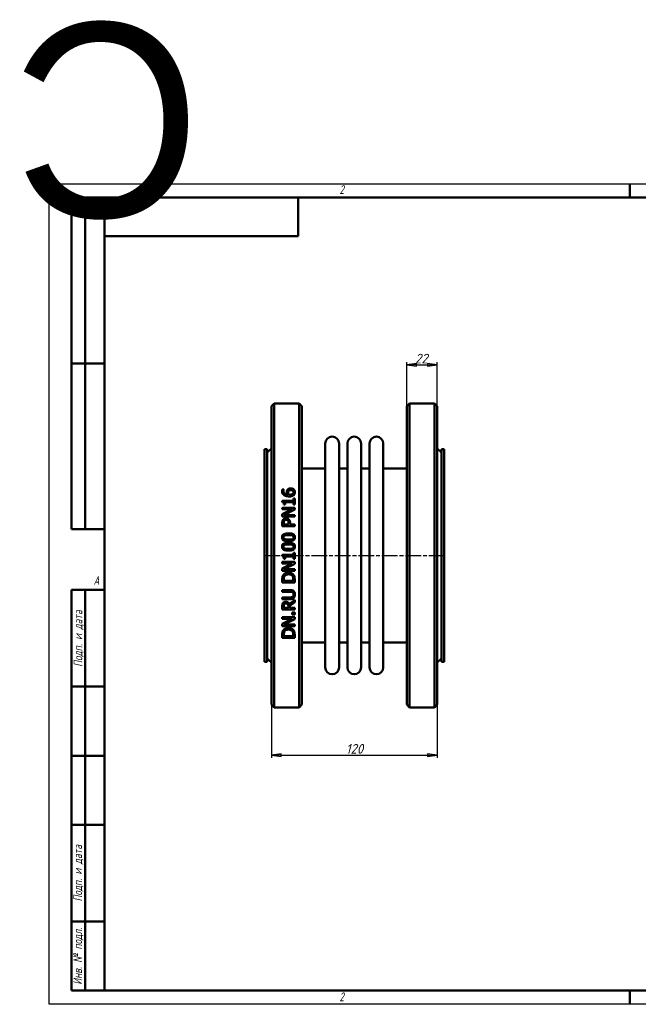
# Model space of a CAD drawing. Header units: millimetres. Extents: x -917 to 2465, y -139 to 713.
# Tile 2 of 4: x -21 to 426, y 0 to 713. Entities that reach past the tile are written whole.
import ezdxf
from ezdxf.enums import TextEntityAlignment as Align

# ---------------------------------------------------------------- set-up
doc = ezdxf.new("R2018")
doc.units = ezdxf.units.MM
doc.header["$LTSCALE"] = 2
doc.linetypes.add('CHAIN', pattern=[0.7087, 0.4724, -0.0591, 0.1181, -0.0591])
for name, color, linetype, lineweight in [('Видимый контур (ГОСТ)', 7, 'Continuous', 50), ('Кромка (ГОСТ)', 7, 'Continuous', 50), ('Обозначение (ГОСТ)', 7, 'Continuous', 25), ('Осевая линия (ГОСТ)', 7, 'Continuous', 25), ('Размер (ГОСТ)', 7, 'Continuous', 25), ('Эскизная геометрия (ГОСТ)', 7, 'Continuous', 50)]:
    doc.layers.add(name, color=color, linetype=linetype, lineweight=lineweight)
doc.styles.add('Альтернативный текст (ГОСТ)', font='arial.ttf', dxfattribs={"width": 0.8})
doc.styles.add('Обычный текст (ГОСТ)', font='GOST Common Italic.ttf')
doc.dimstyles.new('Обычный (ГОСТ)', dxfattribs={"dimscale": 2, "dimtxt": 3.5, "dimasz": 3.5, "dimexe": 1, "dimexo": 0, "dimgap": 0.5, "dimtad": 1, "dimtxsty": 'Обычный текст (ГОСТ)', "dimblk": 'Filled-1', "dimcen": 0.09, "dimdle": 15, "dimclrd": 256, "dimclre": 256, "dimclrt": 256, "dimazin": 2, "dimtfac": 0.714286, "dimtdec": 3, "dimtmove": 0, "dimatfit": 3, "dimfxl": 1, "dimtolj": 1, "dimlwd": 25, "dimlwe": 25, "dimarcsym": 0})

# ---------------------------------------------------------------- blocks, each defined once
blk = doc.blocks.new('Рамки ГОСТ - Рамка')
at = {"layer": 'Кромка (ГОСТ)', "lineweight": 25}
for p, q in [((0, 0), (0, 297)), ((0, 297), (420, 297)), ((420, 297), (420, 0)), ((420, 0), (0, 0))]:
    blk.add_line(p, q, dxfattribs=at)
at = {"layer": 'Кромка (ГОСТ)'}
for p, q in [((210, 292), (210, 297)), ((415, 292), (20, 292)), ((20, 292), (20, 5)), ((415, 5), (415, 292)), ((20, 5), (415, 5)), ((210, 5), (210, 0))]:
    blk.add_line(p, q, dxfattribs=at)
at = {"layer": 'Кромка (ГОСТ)', "char_height": 3.17, "attachment_point": 1, "style": 'Альтернативный текст (ГОСТ)'}
for s, insert, width in [('\\fGOST Common|b0|i1;{\\H3.1700;2}', (105, 296.5), 5.2328), ('\\fGOST Common|b0|i1;{\\H3.1700;1}', (315.02, 296.44), 5.2327), ('\\fGOST Common|b0|i1;{\\H3.1700;A}', (16, 155), 5.1335), ('\\fGOST Common|b0|i1;{\\H3.1700;A}', (416, 148.5), 5.0704), ('\\fGOST Common|b0|i1;{\\H3.1700;2}', (104.99, 4.3), 5.2328), ('\\fGOST Common|b0|i1;{\\H3.1700;1}', (315, 4.14), 6.6287)]:
    blk.add_mtext(s, dxfattribs=dict(at, insert=insert, width=width))
blk = doc.blocks.new('ГОСТ - Доп. графы 1')
at = {"layer": 'Эскизная геометрия (ГОСТ)'}
for p, q in [((-12, 0), (-12, 145)), ((-12, 145), (0, 145)), ((-7, 145), (-7, 0)), ((-12, 110), (-7, 110)), ((-7, 110), (0, 110)), ((-12, 85), (-7, 85)), ((-7, 85), (0, 85)), ((-12, 60), (-7, 60)), ((-7, 60), (0, 60)), ((-12, 25), (-7, 25)), ((-7, 25), (0, 25)), ((0, 0), (-12, 0))]:
    blk.add_line(p, q, dxfattribs=at)
at = {"layer": 'Обозначение (ГОСТ)', "char_height": 3.17, "attachment_point": 5, "rotation": 90, "style": 'Альтернативный текст (ГОСТ)'}
for s, insert, width in [('\\fGOST Common|b0|i1;{\\H3.1700;Подп. и дата}', (-9.37, 127.41), 34.7679), ('\\fGOST Common|b0|i1;{\\H3.1700;Подп. и дата}', (-9.5, 42.47), 35.1486), ('\\fGOST Common|b0|i1;{\\H3.1700;Инв. № подл.}', (-9.5, 12.41), 24.9618)]:
    blk.add_mtext(s, dxfattribs=dict(at, insert=insert, width=width))
at = {"layer": 'Обозначение (ГОСТ)', "lineweight": 30, "flags": 17}
for tag, p in [('Подп._и_дата_2', (-3.53, 127.51)), ('Инв._номер_дубликата', (-3.41, 97.47)), ('Взамен_инв._номера', (-3.46, 72.53)), ('Подп._и_дата_1', (-3.42, 42.35)), ('ИНВЕНТАРНЫЙ_НОМЕР', (-3.33, 12.68))]:
    blk.add_attdef(tag, text='', height=3.17, rotation=90, dxfattribs=at).set_placement(p, align=Align.MIDDLE_CENTER)
blk = doc.blocks.new('ГОСТ - Доп. графы 2')
at = {"layer": 'Эскизная геометрия (ГОСТ)'}
for p, q in [((-12, 0), (-12, 120)), ((-12, 120), (0, 120)), ((-7, 0), (-7, 120)), ((-12, 60), (0, 60)), ((0, 0), (-12, 0))]:
    blk.add_line(p, q, dxfattribs=at)
at = {"layer": 'Обозначение (ГОСТ)', "lineweight": 30, "flags": 17}
for tag, p in [('Первичная_применяемость', (-3.65, 90.03)), ('Справочный_номер', (-3.55, 30.02))]:
    blk.add_attdef(tag, text='', height=3.17, rotation=90, dxfattribs=at).set_placement(p, align=Align.MIDDLE_CENTER)
blk = doc.blocks.new('ГОСТ - Доп. графы 3')
at = {"layer": 'Эскизная геометрия (ГОСТ)'}
for p, q in [((0, 0), (70, 0)), ((70, 0), (70, -14)), ((70, -14), (0, -14))]:
    blk.add_line(p, q, dxfattribs=at)
at = {"layer": 'Обозначение (ГОСТ)', "lineweight": 30}
blk.add_attdef('ОБОЗНАЧЕНИЕ', text='', height=5, rotation=180, dxfattribs=at).set_placement((34.94, -6.97), align=Align.MIDDLE_CENTER)
blk = doc.blocks.new('Filled-1')
at = {"color": 0}
for p, q in [((0, 0), (-1, 0.14)), ((-1, 0.14), (-1, -0.14)), ((-1, 0), (0, 0)), ((-1, -0.14), (0, 0))]:
    blk.add_line(p, q, dxfattribs=at)
at = {"color": 0, "flags": 128}
blk.add_lwpolyline([(-1, -0.14), (0, 0), (-1, 0.14), (-1, -0.14)], dxfattribs=at)
at = {"color": 0}
blk.add_solid([(-1, -0.14), (0, 0), (-1, 0.14), (-1, -0.14)], dxfattribs=at)
blk = doc.blocks.new('*D9')
at = {"layer": 'Defpoints', "color": 0, "linetype": 'Continuous', "transparency": 16777216}
for p in [(160.7, 216.95), (280.7, 216.95), (280.7, 180.45)]:
    blk.add_point(p, dxfattribs=at)
at = {"layer": 'Размер (ГОСТ)', "linetype": 'Continuous', "lineweight": 25, "transparency": 16777216}
for p, q in [((160.7, 216.95), (160.7, 178.45)), ((280.7, 216.95), (280.7, 178.45)), ((167.7, 180.45), (273.7, 180.45))]:
    blk.add_line(p, q, dxfattribs=at)
at = {"layer": 'Размер (ГОСТ)', "linetype": 'Continuous', "lineweight": 25, "transparency": 16777216, "xscale": 7, "yscale": 7, "zscale": 7, "rotation": 180}
blk.add_blockref('Filled-1', (160.7, 180.45), dxfattribs=at)
at = {"layer": 'Размер (ГОСТ)', "linetype": 'Continuous', "lineweight": 25, "transparency": 16777216, "xscale": 7, "yscale": 7, "zscale": 7}
blk.add_blockref('Filled-1', (280.7, 180.45), dxfattribs=at)
at = {"layer": 'Размер (ГОСТ)', "linetype": 'Continuous', "lineweight": 25, "transparency": 16777216, "insert": (214.64, 188.45), "char_height": 7, "attachment_point": 1, "style": 'Обычный текст (ГОСТ)'}
blk.add_mtext('\\A1;120', dxfattribs=at)
blk = doc.blocks.new('*D13')
at = {"layer": 'Defpoints', "color": 0, "linetype": 'Continuous', "transparency": 16777216}
for p in [(280.7, 462.95), (258.7, 432.95), (280.7, 432.95)]:
    blk.add_point(p, dxfattribs=at)
at = {"layer": 'Размер (ГОСТ)', "linetype": 'Continuous', "lineweight": 25, "transparency": 16777216}
for p, q in [((258.7, 432.95), (258.7, 464.95)), ((280.7, 432.95), (280.7, 464.95)), ((265.7, 462.95), (273.7, 462.95))]:
    blk.add_line(p, q, dxfattribs=at)
at = {"layer": 'Размер (ГОСТ)', "linetype": 'Continuous', "lineweight": 25, "transparency": 16777216, "xscale": 7, "yscale": 7, "zscale": 7, "rotation": 180}
blk.add_blockref('Filled-1', (258.7, 462.95), dxfattribs=at)
at = {"layer": 'Размер (ГОСТ)', "linetype": 'Continuous', "lineweight": 25, "transparency": 16777216, "xscale": 7, "yscale": 7, "zscale": 7}
blk.add_blockref('Filled-1', (280.7, 462.95), dxfattribs=at)
at = {"layer": 'Размер (ГОСТ)', "linetype": 'Continuous', "lineweight": 25, "transparency": 16777216, "insert": (264.68, 470.95), "char_height": 7, "attachment_point": 1, "style": 'Обычный текст (ГОСТ)'}
blk.add_mtext('\\A1;22', dxfattribs=at)

msp = doc.modelspace()

# ---------------------------------------------------------------- linework, layer by layer
at = {"layer": 'Видимый контур (ГОСТ)'}
for p, q in [((160.697, 432.953), (162.697, 434.953)), ((162.697, 214.953), (162.697, 434.953)), ((162.697, 434.953), (180.697, 434.953)), ((180.697, 434.953), (180.697, 214.953)), ((182.697, 432.953), (180.697, 434.953)), ((258.697, 432.953), (260.697, 434.953)), ((260.697, 434.953), (278.697, 434.953)), ((260.697, 434.953), (260.697, 214.953)), ((278.697, 214.953), (278.697, 434.953)), ((280.697, 432.953), (278.697, 434.953)), ((160.697, 432.953), (160.697, 216.953)), ((182.697, 216.953), (182.697, 432.953)), ((258.697, 216.953), (258.697, 432.953)), ((280.697, 432.953), (280.697, 216.953)), ((155.697, 401.953), (155.697, 247.953)), ((157.697, 401.953), (155.697, 401.953)), ((157.697, 399.453), (160.697, 402.453)), ((157.697, 401.953), (157.697, 247.953)), ((199.697, 243.953), (199.697, 405.953)), ((209.697, 243.953), (209.697, 405.953)), ((215.697, 243.953), (215.697, 405.953)), ((225.697, 243.953), (225.697, 405.953)), ((231.697, 243.953), (231.697, 405.953)), ((241.697, 243.953), (241.697, 405.953)), ((283.697, 399.453), (280.697, 402.453)), ((283.697, 401.953), (283.697, 247.953)), ((285.697, 401.953), (283.697, 401.953)), ((285.697, 401.953), (285.697, 247.953)), ((182.697, 387.953), (198.697, 387.953)), ((210.697, 387.953), (214.697, 387.953)), ((226.697, 387.953), (230.697, 387.953)), ((242.697, 387.953), (258.697, 387.953)), ((168.534, 372.74), (169.694, 372.74)), ((169.694, 372.689), (169.694, 372.74)), ((168.549, 364.578), (168.549, 363.645)), ((168.549, 364.578), (176.659, 364.578)), ((176.659, 366.176), (176.659, 364.578)), ((176.659, 366.176), (177.578, 366.176)), ((177.578, 361.785), (177.578, 366.176)), ((168.578, 359.51), (177.578, 359.51)), ((168.578, 359.51), (168.578, 358.394)), ((175.704, 358.394), (168.578, 358.394)), ((175.704, 358.394), (168.578, 354.769)), ((170.627, 361.785), (169.803, 361.785)), ((169.818, 354.185), (177.578, 358.168)), ((170.627, 361.785), (170.627, 363.419)), ((176.659, 363.419), (170.627, 363.419)), ((176.659, 363.419), (176.659, 361.785)), ((177.578, 361.785), (176.659, 361.785)), ((177.578, 358.168), (177.578, 359.51)), ((168.578, 354.769), (168.578, 353.07)), ((177.578, 353.07), (168.578, 353.07)), ((169.818, 354.185), (177.578, 354.185)), ((177.578, 353.07), (177.578, 354.185)), ((168.578, 348.504), (168.578, 346.243)), ((177.578, 346.243), (168.578, 346.243)), ((169.614, 347.439), (169.614, 348.431)), ((169.614, 347.439), (173.202, 347.439)), ((173.202, 348.256), (173.202, 347.439)), ((174.223, 347.439), (174.223, 348.453)), ((174.223, 347.439), (177.578, 347.439)), ((177.578, 346.243), (177.578, 347.439)), ((168.549, 325.362), (168.549, 324.429)), ((168.549, 325.362), (176.659, 325.362)), ((170.627, 322.569), (169.803, 322.569)), ((170.627, 322.569), (170.627, 324.202)), ((176.659, 324.202), (170.627, 324.202)), ((176.659, 326.959), (176.659, 325.362)), ((176.659, 326.959), (177.578, 326.959)), ((176.659, 324.202), (176.659, 322.569)), ((177.578, 322.569), (176.659, 322.569)), ((177.578, 322.569), (177.578, 326.959)), ((168.578, 320.293), (177.578, 320.293)), ((168.578, 320.293), (168.578, 319.177)), ((175.704, 319.177), (168.578, 319.177)), ((175.704, 319.177), (168.578, 315.553)), ((168.578, 315.553), (168.578, 313.853)), ((177.578, 313.853), (168.578, 313.853)), ((169.818, 314.969), (177.578, 318.951)), ((169.818, 314.969), (177.578, 314.969)), ((177.578, 318.951), (177.578, 320.293)), ((177.578, 313.853), (177.578, 314.969)), ((168.578, 307.508), (168.578, 305.459)), ((169.614, 306.655), (169.614, 307.566)), ((169.614, 306.655), (176.542, 306.655)), ((176.542, 307.566), (176.542, 306.655)), ((177.578, 305.459), (177.578, 307.53)), ((177.578, 305.459), (168.578, 305.459)), ((168.578, 299.879), (168.578, 298.683)), ((168.578, 299.879), (174.194, 299.879)), ((174.223, 298.683), (168.578, 298.683)), ((168.578, 294.562), (174.194, 294.562)), ((168.578, 294.562), (168.578, 293.366)), ((174.194, 293.366), (168.578, 293.366)), ((177.578, 292.761), (173.662, 289.559)), ((177.578, 291.207), (177.578, 292.761)), ((168.578, 288.115), (168.578, 285.796)), ((177.578, 285.796), (168.578, 285.796)), ((169.614, 286.992), (169.614, 288.181)), ((169.614, 286.992), (172.998, 286.992)), ((172.998, 288.042), (172.998, 286.992)), ((173.997, 288.363), (177.578, 291.207)), ((173.997, 286.992), (173.997, 288.363)), ((173.997, 286.992), (177.578, 286.992)), ((177.578, 285.796), (177.578, 286.992)), ((168.578, 280.224), (168.578, 279.108)), ((168.578, 280.224), (177.578, 280.224)), ((175.704, 279.108), (168.578, 275.483)), ((175.704, 279.108), (168.578, 279.108)), ((169.818, 274.899), (177.578, 278.882)), ((175.857, 283.724), (175.857, 282.28)), ((175.857, 283.724), (177.578, 283.724)), ((177.578, 282.28), (175.857, 282.28)), ((177.578, 282.28), (177.578, 283.724)), ((177.578, 278.882), (177.578, 280.224)), ((168.578, 275.483), (168.578, 273.783)), ((177.578, 273.783), (168.578, 273.783)), ((169.818, 274.899), (177.578, 274.899)), ((177.578, 273.783), (177.578, 274.899)), ((168.578, 267.438), (168.578, 265.389)), ((177.578, 265.389), (168.578, 265.389)), ((169.614, 266.585), (169.614, 267.497)), ((169.614, 266.585), (176.542, 266.585)), ((176.542, 267.497), (176.542, 266.585)), ((177.578, 265.389), (177.578, 267.46)), ((182.697, 261.953), (198.697, 261.953)), ((210.697, 261.953), (214.697, 261.953)), ((226.697, 261.953), (230.697, 261.953)), ((242.697, 261.953), (258.697, 261.953)), ((157.697, 250.453), (160.697, 247.453)), ((283.697, 250.453), (280.697, 247.453)), ((157.697, 247.953), (155.697, 247.953)), ((285.697, 247.953), (283.697, 247.953)), ((160.697, 216.953), (162.697, 214.953)), ((162.697, 214.953), (180.697, 214.953)), ((182.697, 216.953), (180.697, 214.953)), ((258.697, 216.953), (260.697, 214.953)), ((260.697, 214.953), (278.697, 214.953)), ((280.697, 216.953), (278.697, 214.953))]:
    msp.add_line(p, q, dxfattribs=at)
for centre, radius, start, end in [((204.697, 405.953), 5, 0, 180), ((220.697, 405.953), 5, 0, 180), ((236.697, 405.953), 5, 0, 180), ((198.697, 388.953), 1, 270, 0), ((210.697, 388.953), 1, 180, 270), ((214.697, 388.953), 1, 270, 0), ((226.697, 388.953), 1, 180, 270), ((230.697, 388.953), 1, 270, 0), ((242.697, 388.953), 1, 180, 270), ((198.697, 260.953), 1, 0, 90), ((210.697, 260.953), 1, 90, 180), ((214.697, 260.953), 1, 0, 90), ((226.697, 260.953), 1, 90, 180), ((230.697, 260.953), 1, 0, 90), ((242.697, 260.953), 1, 90, 180), ((204.697, 243.953), 5, 180, 0), ((220.697, 243.953), 5, 180, 0), ((236.697, 243.953), 5, 180, 0)]:
    msp.add_arc(centre, radius, start, end, dxfattribs=at)
for points, knots in [([(168.41, 371.719), (168.41, 371.822), (168.413, 371.926), (168.424, 372.13), (168.433, 372.237), (168.464, 372.47), (168.491, 372.61), (168.534, 372.74)], [0, 0, 0, 0, 0.03435748, 0.03435748, 0.06783006, 0.06783006, 0.114049, 0.114049, 0.114049, 0.114049]), ([(169.862, 368.67), (169.531, 368.905), (169.258, 369.188), (168.887, 369.734), (168.729, 370.018), (168.467, 370.816), (168.41, 371.269), (168.41, 371.719)], [0, 0, 0, 0, 0.12547756, 0.12547756, 0.21090114, 0.21090114, 0.31250032, 0.31250032, 0.31250032, 0.31250032]), ([(169.694, 372.689), (169.642, 372.588), (169.6, 372.465), (169.481, 372.059), (169.453, 371.803), (169.453, 371.558)], [0, 0, 0, 0, 0.0368674, 0.0368674, 0.14045427, 0.14045427, 0.14045427, 0.14045427]), ([(169.453, 371.558), (169.453, 371.224), (169.504, 370.89), (169.743, 370.293), (169.911, 370.041), (170.321, 369.634), (170.592, 369.426), (171.458, 369.065), (171.964, 368.969), (172.458, 368.925)], [0, 0, 0, 0, 0.11079859, 0.11079859, 0.20948129, 0.20948129, 0.29237569, 0.29237569, 0.38296862, 0.38296862, 0.38296862, 0.38296862]), ([(171.831, 370.8), (171.831, 370.968), (171.839, 371.139), (171.869, 371.387), (171.881, 371.468), (171.936, 371.742), (171.985, 371.887), (172.132, 372.206), (172.242, 372.38), (172.363, 372.543)], [0, 0, 0, 0, 0.0555764, 0.0555764, 0.08263277, 0.08263277, 0.14767866, 0.14767866, 0.23314274, 0.23314274, 0.23314274, 0.23314274]), ([(172.458, 368.925), (172.339, 369.096), (172.234, 369.273), (172.101, 369.545), (172.063, 369.633), (171.944, 369.934), (171.831, 370.282), (171.831, 370.8)], [0, 0, 0, 0, 0.0662572, 0.0662572, 0.09741449, 0.09741449, 0.17158942, 0.17158942, 0.17158942, 0.17158942]), ([(172.363, 372.543), (172.481, 372.7), (172.617, 372.842), (172.989, 373.135), (173.197, 373.234), (173.567, 373.382), (173.794, 373.439), (174.235, 373.507), (174.448, 373.52), (174.661, 373.52)], [0, 0, 0, 0, 0.06294788, 0.06294788, 0.14831379, 0.14831379, 0.26770231, 0.26770231, 0.37518305, 0.37518305, 0.37518305, 0.37518305]), ([(173.144, 371.682), (173.061, 371.578), (172.997, 371.464), (172.85, 371.079), (172.83, 370.764), (172.83, 370.53)], [0, 0, 0, 0, 0.04258018, 0.04258018, 0.13484225, 0.13484225, 0.13484225, 0.13484225]), ([(174.712, 372.295), (174.509, 372.295), (174.3, 372.28), (173.86, 372.192), (173.671, 372.114), (173.369, 371.921), (173.248, 371.809), (173.144, 371.682)], [0, 0, 0, 0, 0.06084886, 0.06084886, 0.13523638, 0.13523638, 0.20178667, 0.20178667, 0.20178667, 0.20178667]), ([(174.661, 373.52), (174.88, 373.52), (175.099, 373.503), (175.724, 373.393), (176.039, 373.262), (176.515, 373.014), (176.733, 372.86), (176.922, 372.674)], [0, 0, 0, 0, 0.06588133, 0.06588133, 0.19112723, 0.19112723, 0.32024611, 0.32024611, 0.32024611, 0.32024611]), ([(176.783, 370.668), (176.783, 370.889), (176.748, 371.107), (176.583, 371.494), (176.469, 371.656), (176.208, 371.902), (176.048, 372.024), (175.631, 372.187), (175.451, 372.23), (175.085, 372.284), (174.897, 372.295), (174.712, 372.295)], [0, 0, 0, 0, 0.07266319, 0.07266319, 0.13748821, 0.13748821, 0.18560039, 0.18560039, 0.21841671, 0.21841671, 0.25143599, 0.25143599, 0.25143599, 0.25143599]), ([(176.273, 369.545), (176.385, 369.646), (176.487, 369.758), (176.606, 369.941), (176.67, 370.052), (176.763, 370.367), (176.783, 370.517), (176.783, 370.668)], [0, 0, 0, 0, 0.0472172, 0.0472172, 0.070007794, 0.070007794, 0.089785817, 0.089785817, 0.089785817, 0.089785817]), ([(176.922, 372.674), (177.095, 372.507), (177.245, 372.324), (177.45, 371.992), (177.552, 371.803), (177.727, 371.265), (177.768, 370.965), (177.768, 370.661)], [0, 0, 0, 0, 0.07612878, 0.07612878, 0.12626383, 0.12626383, 0.18492551, 0.18492551, 0.18492551, 0.18492551]), ([(177.768, 370.661), (177.768, 370.463), (177.751, 370.265), (177.679, 369.884), (177.626, 369.703), (177.487, 369.375), (177.406, 369.227), (177.205, 368.939), (177.086, 368.803), (176.951, 368.677)], [0, 0, 0, 0, 0.06529924, 0.06529924, 0.12720473, 0.12720473, 0.18243908, 0.18243908, 0.24078576, 0.24078576, 0.24078576, 0.24078576]), ([(169.803, 361.785), (169.803, 362.04), (169.788, 362.312), (169.677, 362.924), (169.575, 363.096), (169.465, 363.268), (169.385, 363.35), (169.184, 363.489), (169.068, 363.54), (168.818, 363.613), (168.682, 363.634), (168.549, 363.645)], [0, 0, 0, 0, 0.08107569, 0.08107569, 0.19803913, 0.19803913, 0.3534584, 0.3534584, 0.5165446, 0.5165446, 0.68780653, 0.68780653, 0.68780653, 0.68780653]), ([(173.625, 367.685), (173.217, 367.685), (172.806, 367.707), (171.921, 367.819), (171.429, 367.923), (170.564, 368.24), (170.196, 368.43), (169.862, 368.67)], [0, 0, 0, 0, 0.12247261, 0.12247261, 0.26790331, 0.26790331, 0.39010707, 0.39010707, 0.39010707, 0.39010707]), ([(172.83, 370.53), (172.83, 370.379), (172.842, 370.23), (172.893, 369.926), (172.932, 369.78), (173.071, 369.384), (173.187, 369.149), (173.326, 368.925)], [0, 0, 0, 0, 0.04958115, 0.04958115, 0.10102943, 0.10102943, 0.18395527, 0.18395527, 0.18395527, 0.18395527]), ([(173.326, 368.925), (173.41, 368.921), (173.494, 368.916), (173.614, 368.909), (173.716, 368.903), (173.895, 368.903)], [0, 0, 0, 0, 0.025268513, 0.025268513, 0.035812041, 0.035812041, 0.035812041, 0.035812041]), ([(176.951, 368.677), (176.782, 368.516), (176.59, 368.379), (176.106, 368.109), (175.82, 368.001), (175.261, 367.832), (174.924, 367.771), (174.272, 367.7), (173.946, 367.685), (173.625, 367.685)], [0, 0, 0, 0, 0.07307653, 0.07307653, 0.1697554, 0.1697554, 0.29798267, 0.29798267, 0.42070541, 0.42070541, 0.42070541, 0.42070541]), ([(173.895, 368.903), (174.183, 368.903), (174.483, 368.916), (175.328, 369.024), (175.653, 369.16), (176.033, 369.359), (176.163, 369.443), (176.273, 369.545)], [0, 0, 0, 0, 0.08640032, 0.08640032, 0.25560727, 0.25560727, 0.34968845, 0.34968845, 0.34968845, 0.34968845]), ([(168.578, 348.504), (168.578, 348.757), (168.588, 349.015), (168.635, 349.489), (168.67, 349.719), (168.81, 350.266), (168.944, 350.578), (169.14, 350.86)], [0, 0, 0, 0, 0.07765522, 0.07765522, 0.14634735, 0.14634735, 0.25084977, 0.25084977, 0.25084977, 0.25084977]), ([(169.14, 350.86), (169.255, 351.028), (169.388, 351.182), (169.749, 351.504), (169.945, 351.616), (170.262, 351.774), (170.471, 351.839), (170.886, 351.916), (171.089, 351.932), (171.291, 351.932)], [0, 0, 0, 0, 0.06246269, 0.06246269, 0.14714426, 0.14714426, 0.283483, 0.283483, 0.40890057, 0.40890057, 0.40890057, 0.40890057]), ([(169.956, 350.036), (169.86, 349.891), (169.789, 349.733), (169.69, 349.403), (169.614, 349.076), (169.614, 348.431)], [0, 0, 0, 0, 0.05313804, 0.05313804, 0.10598115, 0.10598115, 0.10598115, 0.10598115]), ([(171.328, 350.685), (171.126, 350.685), (170.923, 350.662), (170.543, 350.549), (170.409, 350.472), (170.174, 350.309), (170.054, 350.182), (169.956, 350.036)], [0, 0, 0, 0, 0.0604349, 0.0604349, 0.11937308, 0.11937308, 0.21518222, 0.21518222, 0.21518222, 0.21518222]), ([(171.291, 351.932), (171.522, 351.932), (171.75, 351.907), (172.299, 351.782), (172.649, 351.644), (173.08, 351.34), (173.189, 351.247), (173.29, 351.144)], [0, 0, 0, 0, 0.06918008, 0.06918008, 0.16918341, 0.16918341, 0.20693329, 0.20693329, 0.20693329, 0.20693329]), ([(172.662, 350.174), (172.57, 350.266), (172.469, 350.35), (172.207, 350.518), (172.066, 350.573), (171.743, 350.664), (171.533, 350.685), (171.328, 350.685)], [0, 0, 0, 0, 0.03972469, 0.03972469, 0.0942027, 0.0942027, 0.18050934, 0.18050934, 0.18050934, 0.18050934]), ([(173.202, 348.256), (173.202, 348.48), (173.194, 348.714), (173.145, 349.184), (173.107, 349.363), (173.032, 349.618), (172.981, 349.741), (172.845, 349.974), (172.761, 350.08), (172.662, 350.174)], [0, 0, 0, 0, 0.06883919, 0.06883919, 0.1450103, 0.1450103, 0.22234158, 0.22234158, 0.30062644, 0.30062644, 0.30062644, 0.30062644]), ([(173.29, 351.144), (173.503, 350.927), (173.68, 350.684), (173.996, 350.083), (174.073, 349.791), (174.194, 349.249), (174.223, 348.841), (174.223, 348.453)], [0, 0, 0, 0, 0.09275532, 0.09275532, 0.2082371, 0.2082371, 0.47613298, 0.47613298, 0.47613298, 0.47613298]), ([(168.396, 338.096), (168.396, 338.459), (168.448, 338.821), (168.692, 339.429), (168.849, 339.67), (169.235, 340.062), (169.495, 340.264), (170.367, 340.662), (170.907, 340.789), (171.966, 340.942), (172.532, 340.97), (173.078, 340.97)], [0, 0, 0, 0, 0.10956359, 0.10956359, 0.19811009, 0.19811009, 0.27524496, 0.27524496, 0.36797806, 0.36797806, 0.46476207, 0.46476207, 0.46476207, 0.46476207]), ([(173.085, 335.215), (172.186, 335.215), (171.277, 335.287), (169.937, 335.662), (169.564, 335.87), (169.072, 336.251), (168.878, 336.466), (168.606, 336.933), (168.521, 337.162), (168.417, 337.629), (168.396, 337.863), (168.396, 338.096)], [0, 0, 0, 0, 0.26987951, 0.26987951, 0.47224832, 0.47224832, 0.6543322, 0.6543322, 0.80658432, 0.80658432, 0.9512915, 0.9512915, 0.9512915, 0.9512915]), ([(170.328, 339.416), (170.123, 339.335), (169.928, 339.224), (169.617, 338.925), (169.544, 338.786), (169.466, 338.607), (169.439, 338.51), (169.403, 338.308), (169.395, 338.202), (169.395, 338.096)], [0, 0, 0, 0, 0.0664076, 0.0664076, 0.12970513, 0.12970513, 0.19596776, 0.19596776, 0.26597751, 0.26597751, 0.26597751, 0.26597751]), ([(169.395, 338.096), (169.395, 337.927), (169.415, 337.756), (169.523, 337.423), (169.604, 337.295), (169.772, 337.1), (169.864, 337.02), (170.083, 336.872), (170.211, 336.807), (170.343, 336.754)], [0, 0, 0, 0, 0.05117943, 0.05117943, 0.10546063, 0.10546063, 0.15401716, 0.15401716, 0.21057649, 0.21057649, 0.21057649, 0.21057649]), ([(173.078, 339.745), (172.56, 339.745), (171.998, 339.727), (171.245, 339.648), (170.763, 339.589), (170.328, 339.416)], [0, 0, 0, 0, 0.15538308, 0.15538308, 0.22663436, 0.22663436, 0.22663436, 0.22663436]), ([(170.343, 336.754), (170.617, 336.645), (170.926, 336.58), (171.718, 336.47), (172.407, 336.441), (173.085, 336.441)], [0, 0, 0, 0, 0.088634, 0.088634, 0.24034607, 0.24034607, 0.24034607, 0.24034607]), ([(173.078, 340.97), (173.766, 340.97), (174.505, 340.927), (175.915, 340.648), (176.356, 340.44), (176.911, 340.093), (177.147, 339.882), (177.487, 339.402), (177.597, 339.16), (177.739, 338.639), (177.768, 338.367), (177.768, 338.096)], [0, 0, 0, 0, 0.206258, 0.206258, 0.4303599, 0.4303599, 0.6443372, 0.6443372, 0.8252225, 0.8252225, 1.007243, 1.007243, 1.007243, 1.007243]), ([(175.82, 339.424), (175.569, 339.523), (175.287, 339.586), (174.481, 339.714), (173.785, 339.745), (173.078, 339.745)], [0, 0, 0, 0, 0.08116556, 0.08116556, 0.24544972, 0.24544972, 0.24544972, 0.24544972]), ([(177.768, 338.096), (177.768, 337.734), (177.716, 337.371), (177.476, 336.762), (177.322, 336.52), (176.923, 336.109), (176.661, 335.913), (175.844, 335.537), (175.34, 335.413), (174.279, 335.247), (173.668, 335.215), (173.085, 335.215)], [0, 0, 0, 0, 0.10957739, 0.10957739, 0.19741145, 0.19741145, 0.28174298, 0.28174298, 0.38288998, 0.38288998, 0.50334648, 0.50334648, 0.50334648, 0.50334648]), ([(173.085, 336.441), (173.585, 336.441), (174.162, 336.453), (174.867, 336.517), (175.324, 336.566), (175.798, 336.747)], [0, 0, 0, 0, 0.14985557, 0.14985557, 0.21105827, 0.21105827, 0.21105827, 0.21105827]), ([(175.798, 336.747), (176.008, 336.826), (176.206, 336.934), (176.534, 337.239), (176.611, 337.385), (176.69, 337.559), (176.721, 337.661), (176.76, 337.875), (176.768, 337.986), (176.768, 338.096)], [0, 0, 0, 0, 0.06716544, 0.06716544, 0.13473207, 0.13473207, 0.21969468, 0.21969468, 0.30773862, 0.30773862, 0.30773862, 0.30773862]), ([(176.768, 338.096), (176.768, 338.272), (176.746, 338.448), (176.637, 338.762), (176.561, 338.893), (176.377, 339.098), (176.287, 339.173), (176.073, 339.314), (175.949, 339.374), (175.82, 339.424)], [0, 0, 0, 0, 0.05295428, 0.05295428, 0.10041299, 0.10041299, 0.13584265, 0.13584265, 0.17706391, 0.17706391, 0.17706391, 0.17706391]), ([(168.396, 331.343), (168.396, 331.704), (168.448, 332.064), (168.69, 332.672), (168.847, 332.913), (169.233, 333.307), (169.487, 333.503), (170.344, 333.902), (170.888, 334.032), (171.955, 334.187), (172.527, 334.216), (173.078, 334.216)], [0, 0, 0, 0, 0.1085205, 0.1085205, 0.1966134, 0.1966134, 0.27405735, 0.27405735, 0.3716093, 0.3716093, 0.47381776, 0.47381776, 0.47381776, 0.47381776]), ([(173.085, 328.462), (171.976, 328.462), (170.942, 328.571), (169.775, 329.003), (169.431, 329.188), (168.936, 329.644), (168.77, 329.866), (168.555, 330.315), (168.49, 330.52), (168.412, 330.933), (168.396, 331.138), (168.396, 331.343)], [0, 0, 0, 0, 0.33271623, 0.33271623, 0.48487363, 0.48487363, 0.59522571, 0.59522571, 0.67941777, 0.67941777, 0.75940478, 0.75940478, 0.75940478, 0.75940478]), ([(170.328, 332.663), (170.125, 332.582), (169.931, 332.472), (169.621, 332.177), (169.547, 332.038), (169.469, 331.86), (169.441, 331.764), (169.403, 331.559), (169.395, 331.451), (169.395, 331.343)], [0, 0, 0, 0, 0.06565235, 0.06565235, 0.12872213, 0.12872213, 0.19522823, 0.19522823, 0.26711855, 0.26711855, 0.26711855, 0.26711855]), ([(169.395, 331.343), (169.395, 331.141), (169.423, 330.938), (169.544, 330.645), (169.618, 330.508), (169.835, 330.291), (169.921, 330.225), (170.117, 330.101), (170.229, 330.046), (170.343, 330.001)], [0, 0, 0, 0, 0.06060566, 0.06060566, 0.09495332, 0.09495332, 0.11385429, 0.11385429, 0.13518589, 0.13518589, 0.13518589, 0.13518589]), ([(173.078, 332.991), (172.558, 332.991), (171.993, 332.974), (171.245, 332.894), (170.763, 332.835), (170.328, 332.663)], [0, 0, 0, 0, 0.15601625, 0.15601625, 0.22524779, 0.22524779, 0.22524779, 0.22524779]), ([(170.343, 330.001), (170.677, 329.868), (171.065, 329.798), (171.637, 329.738), (172.181, 329.687), (173.085, 329.687)], [0, 0, 0, 0, 0.10771397, 0.10771397, 0.17308454, 0.17308454, 0.17308454, 0.17308454]), ([(173.078, 334.216), (173.824, 334.216), (174.642, 334.166), (175.685, 333.927), (176, 333.83), (176.558, 333.572), (176.879, 333.385), (177.344, 332.881), (177.489, 332.645), (177.718, 332.051), (177.768, 331.697), (177.768, 331.343)], [0, 0, 0, 0, 0.22387854, 0.22387854, 0.31988821, 0.31988821, 0.40757466, 0.40757466, 0.46888269, 0.46888269, 0.54602797, 0.54602797, 0.54602797, 0.54602797]), ([(175.82, 332.67), (175.516, 332.79), (175.163, 332.859), (174.45, 332.95), (173.887, 332.991), (173.078, 332.991)], [0, 0, 0, 0, 0.09825396, 0.09825396, 0.21654255, 0.21654255, 0.21654255, 0.21654255]), ([(177.768, 331.343), (177.768, 330.993), (177.72, 330.643), (177.494, 330.042), (177.344, 329.798), (176.92, 329.344), (176.649, 329.162), (175.934, 328.815), (175.458, 328.688), (174.378, 328.499), (173.714, 328.462), (173.085, 328.462)], [0, 0, 0, 0, 0.10509814, 0.10509814, 0.19275168, 0.19275168, 0.29141112, 0.29141112, 0.43199819, 0.43199819, 0.62169542, 0.62169542, 0.62169542, 0.62169542]), ([(173.085, 329.687), (173.586, 329.687), (174.165, 329.699), (174.868, 329.764), (175.325, 329.812), (175.798, 329.993)], [0, 0, 0, 0, 0.15017506, 0.15017506, 0.2104056, 0.2104056, 0.2104056, 0.2104056]), ([(175.798, 329.993), (176.007, 330.072), (176.204, 330.18), (176.533, 330.483), (176.61, 330.629), (176.689, 330.801), (176.719, 330.903), (176.76, 331.118), (176.768, 331.23), (176.768, 331.343)], [0, 0, 0, 0, 0.06678326, 0.06678326, 0.1342571, 0.1342571, 0.21987365, 0.21987365, 0.31040719, 0.31040719, 0.31040719, 0.31040719]), ([(176.768, 331.343), (176.768, 331.541), (176.74, 331.74), (176.62, 332.032), (176.546, 332.169), (176.333, 332.382), (176.246, 332.449), (176.049, 332.572), (175.936, 332.626), (175.82, 332.67)], [0, 0, 0, 0, 0.05953155, 0.05953155, 0.09506834, 0.09506834, 0.11519829, 0.11519829, 0.13803433, 0.13803433, 0.13803433, 0.13803433]), ([(169.803, 322.569), (169.803, 323.036), (169.753, 323.449), (169.556, 323.933), (169.478, 324.029), (169.341, 324.171), (169.245, 324.236), (168.957, 324.372), (168.749, 324.413), (168.549, 324.429)], [0, 0, 0, 0, 0.14035759, 0.14035759, 0.22059067, 0.22059067, 0.33830009, 0.33830009, 0.5405164, 0.5405164, 0.5405164, 0.5405164]), ([(168.578, 307.508), (168.578, 307.89), (168.591, 308.294), (168.674, 309.125), (168.738, 309.397), (168.904, 309.989), (169.064, 310.383), (169.293, 310.732)], [0, 0, 0, 0, 0.11602432, 0.11602432, 0.25318347, 0.25318347, 0.53750501, 0.53750501, 0.53750501, 0.53750501]), ([(169.293, 310.732), (169.49, 311.029), (169.723, 311.295), (170.34, 311.827), (170.689, 312.02), (171.284, 312.292), (171.638, 312.397), (172.358, 312.528), (172.722, 312.555), (173.085, 312.555)], [0, 0, 0, 0, 0.10762639, 0.10762639, 0.24526606, 0.24526606, 0.42265202, 0.42265202, 0.59723595, 0.59723595, 0.59723595, 0.59723595]), ([(170.153, 309.944), (170.015, 309.71), (169.904, 309.464), (169.718, 308.885), (169.614, 308.409), (169.614, 307.566)], [0, 0, 0, 0, 0.08217583, 0.08217583, 0.18409329, 0.18409329, 0.18409329, 0.18409329]), ([(173.071, 311.308), (172.644, 311.308), (172.209, 311.264), (171.468, 311.055), (171.155, 310.916), (170.722, 310.61), (170.582, 310.486), (170.342, 310.222), (170.241, 310.088), (170.153, 309.944)], [0, 0, 0, 0, 0.12814989, 0.12814989, 0.23105186, 0.23105186, 0.28771934, 0.28771934, 0.33859978, 0.33859978, 0.33859978, 0.33859978]), ([(175.944, 310.053), (175.797, 310.272), (175.622, 310.466), (175.245, 310.77), (174.994, 310.939), (174.391, 311.159), (174.137, 311.217), (173.616, 311.292), (173.341, 311.308), (173.071, 311.308)], [0, 0, 0, 0, 0.07956434, 0.07956434, 0.14586776, 0.14586776, 0.18995131, 0.18995131, 0.23645648, 0.23645648, 0.23645648, 0.23645648]), ([(173.085, 312.555), (173.555, 312.555), (174.02, 312.501), (175.14, 312.194), (175.655, 311.896), (176.358, 311.349), (176.632, 311.056), (176.856, 310.717)], [0, 0, 0, 0, 0.14078209, 0.14078209, 0.34845489, 0.34845489, 0.52321511, 0.52321511, 0.52321511, 0.52321511]), ([(176.542, 307.566), (176.542, 307.824), (176.532, 308.086), (176.485, 308.583), (176.446, 308.848), (176.299, 309.431), (176.153, 309.756), (175.944, 310.053)], [0, 0, 0, 0, 0.07837509, 0.07837509, 0.15142986, 0.15142986, 0.26153837, 0.26153837, 0.26153837, 0.26153837]), ([(176.856, 310.717), (177.049, 310.41), (177.208, 310.085), (177.421, 309.439), (177.578, 308.837), (177.578, 307.53)], [0, 0, 0, 0, 0.10930076, 0.10930076, 0.20576819, 0.20576819, 0.20576819, 0.20576819]), ([(174.194, 299.879), (174.601, 299.879), (175.024, 299.852), (175.849, 299.699), (176.104, 299.593), (176.514, 299.391), (176.74, 299.224), (176.936, 299.018)], [0, 0, 0, 0, 0.12211658, 0.12211658, 0.25164757, 0.25164757, 0.4699195, 0.4699195, 0.4699195, 0.4699195]), ([(174.194, 294.562), (174.527, 294.562), (174.903, 294.579), (175.305, 294.654), (175.445, 294.682), (175.753, 294.799), (175.885, 294.867), (176.01, 294.949)], [0, 0, 0, 0, 0.09989342, 0.09989342, 0.12208576, 0.12208576, 0.14075189, 0.14075189, 0.14075189, 0.14075189]), ([(176.936, 294.227), (176.781, 294.069), (176.608, 293.932), (176.15, 293.662), (175.903, 293.582), (175.478, 293.469), (175.223, 293.428), (174.715, 293.377), (174.452, 293.366), (174.194, 293.366)], [0, 0, 0, 0, 0.06782857, 0.06782857, 0.16115735, 0.16115735, 0.28611315, 0.28611315, 0.41415359, 0.41415359, 0.41415359, 0.41415359]), ([(176.01, 298.296), (175.885, 298.379), (175.752, 298.447), (175.455, 298.56), (175.282, 298.604), (174.774, 298.671), (174.49, 298.683), (174.223, 298.683)], [0, 0, 0, 0, 0.04536018, 0.04536018, 0.09568856, 0.09568856, 0.15070222, 0.15070222, 0.15070222, 0.15070222]), ([(176.747, 296.619), (176.747, 296.802), (176.732, 296.985), (176.654, 297.387), (176.592, 297.55), (176.485, 297.786), (176.414, 297.903), (176.237, 298.121), (176.131, 298.217), (176.01, 298.296)], [0, 0, 0, 0, 0.05675744, 0.05675744, 0.12661408, 0.12661408, 0.20402086, 0.20402086, 0.28490606, 0.28490606, 0.28490606, 0.28490606]), ([(176.01, 294.949), (176.17, 295.054), (176.303, 295.185), (176.497, 295.462), (176.587, 295.629), (176.722, 296.106), (176.747, 296.366), (176.747, 296.619)], [0, 0, 0, 0, 0.05814214, 0.05814214, 0.1041527, 0.1041527, 0.15203319, 0.15203319, 0.15203319, 0.15203319]), ([(176.936, 299.018), (177.138, 298.813), (177.304, 298.582), (177.566, 298.059), (177.636, 297.809), (177.744, 297.283), (177.768, 296.945), (177.768, 296.619)], [0, 0, 0, 0, 0.08783186, 0.08783186, 0.17997717, 0.17997717, 0.32411136, 0.32411136, 0.32411136, 0.32411136]), ([(177.768, 296.619), (177.768, 296.365), (177.752, 296.109), (177.673, 295.598), (177.614, 295.38), (177.478, 295.012), (177.397, 294.842), (177.194, 294.516), (177.074, 294.365), (176.936, 294.227)], [0, 0, 0, 0, 0.07879963, 0.07879963, 0.16058688, 0.16058688, 0.23638362, 0.23638362, 0.31375039, 0.31375039, 0.31375039, 0.31375039]), ([(168.578, 288.115), (168.578, 288.357), (168.584, 288.606), (168.621, 289.151), (168.651, 289.354), (168.732, 289.796), (168.862, 290.111), (169.052, 290.405)], [0, 0, 0, 0, 0.07700172, 0.07700172, 0.17314463, 0.17314463, 0.48659925, 0.48659925, 0.48659925, 0.48659925]), ([(169.052, 290.405), (169.153, 290.561), (169.27, 290.705), (169.599, 291.016), (169.78, 291.123), (170.059, 291.273), (170.252, 291.336), (170.639, 291.411), (170.831, 291.426), (171.021, 291.426)], [0, 0, 0, 0, 0.05777207, 0.05777207, 0.13907942, 0.13907942, 0.28172418, 0.28172418, 0.41481287, 0.41481287, 0.41481287, 0.41481287]), ([(169.92, 289.61), (169.835, 289.481), (169.773, 289.341), (169.681, 289.04), (169.614, 288.746), (169.614, 288.181)], [0, 0, 0, 0, 0.048279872, 0.048279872, 0.099188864, 0.099188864, 0.099188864, 0.099188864]), ([(171.116, 290.179), (170.95, 290.179), (170.783, 290.16), (170.432, 290.061), (170.308, 289.985), (170.114, 289.852), (170.007, 289.739), (169.92, 289.61)], [0, 0, 0, 0, 0.04994511, 0.04994511, 0.10992308, 0.10992308, 0.23578602, 0.23578602, 0.23578602, 0.23578602]), ([(171.021, 291.426), (171.312, 291.426), (171.601, 291.393), (172.286, 291.198), (172.553, 291.017), (172.931, 290.722), (173.119, 290.523), (173.439, 290.069), (173.565, 289.819), (173.662, 289.559)], [0, 0, 0, 0, 0.08715046, 0.08715046, 0.21443103, 0.21443103, 0.39153419, 0.39153419, 0.57301682, 0.57301682, 0.57301682, 0.57301682]), ([(172.531, 289.668), (172.445, 289.76), (172.348, 289.84), (172.116, 289.985), (171.984, 290.042), (171.725, 290.119), (171.605, 290.143), (171.362, 290.173), (171.239, 290.179), (171.116, 290.179)], [0, 0, 0, 0, 0.03889611, 0.03889611, 0.08336815, 0.08336815, 0.11987873, 0.11987873, 0.15639548, 0.15639548, 0.15639548, 0.15639548]), ([(172.998, 288.042), (172.998, 288.21), (172.991, 288.379), (172.95, 288.778), (172.915, 288.941), (172.868, 289.131), (172.824, 289.248), (172.702, 289.472), (172.624, 289.575), (172.531, 289.668)], [0, 0, 0, 0, 0.05344875, 0.05344875, 0.12729299, 0.12729299, 0.25474535, 0.25474535, 0.3863952, 0.3863952, 0.3863952, 0.3863952]), ([(169.293, 270.662), (169.468, 270.926), (169.675, 271.171), (170.185, 271.635), (170.486, 271.84), (171.03, 272.113), (171.417, 272.286), (172.353, 272.457), (172.719, 272.485), (173.085, 272.485)], [0, 0, 0, 0, 0.10521819, 0.10521819, 0.22078406, 0.22078406, 0.29341401, 0.29341401, 0.33845558, 0.33845558, 0.33845558, 0.33845558]), ([(173.071, 271.238), (172.755, 271.238), (172.437, 271.214), (171.737, 271.082), (171.368, 270.953), (170.84, 270.636), (170.663, 270.494), (170.37, 270.191), (170.253, 270.037), (170.153, 269.874)], [0, 0, 0, 0, 0.09475758, 0.09475758, 0.21486173, 0.21486173, 0.28793257, 0.28793257, 0.35200275, 0.35200275, 0.35200275, 0.35200275]), ([(175.944, 269.984), (175.815, 270.175), (175.662, 270.352), (175.241, 270.715), (174.999, 270.847), (174.526, 271.054), (174.23, 271.131), (173.646, 271.221), (173.357, 271.238), (173.071, 271.238)], [0, 0, 0, 0, 0.07673536, 0.07673536, 0.17815657, 0.17815657, 0.31850781, 0.31850781, 0.44929031, 0.44929031, 0.44929031, 0.44929031]), ([(173.085, 272.485), (173.436, 272.485), (173.785, 272.455), (174.616, 272.292), (175.068, 272.126), (175.775, 271.731), (176.039, 271.544), (176.499, 271.122), (176.693, 270.894), (176.856, 270.647)], [0, 0, 0, 0, 0.10521951, 0.10521951, 0.2555877, 0.2555877, 0.35847797, 0.35847797, 0.45727521, 0.45727521, 0.45727521, 0.45727521]), ([(168.578, 267.438), (168.578, 267.806), (168.59, 268.195), (168.67, 269.038), (168.736, 269.315), (168.893, 269.888), (169.054, 270.298), (169.293, 270.662)], [0, 0, 0, 0, 0.12953808, 0.12953808, 0.2954486, 0.2954486, 0.69406978, 0.69406978, 0.69406978, 0.69406978]), ([(170.153, 269.874), (170.031, 269.667), (169.931, 269.452), (169.724, 268.865), (169.614, 268.364), (169.614, 267.497)], [0, 0, 0, 0, 0.08081938, 0.08081938, 0.2132077, 0.2132077, 0.2132077, 0.2132077]), ([(176.542, 267.497), (176.542, 267.749), (176.533, 268.006), (176.478, 268.593), (176.432, 268.818), (176.323, 269.304), (176.173, 269.657), (175.944, 269.984)], [0, 0, 0, 0, 0.08886248, 0.08886248, 0.20597053, 0.20597053, 0.58992225, 0.58992225, 0.58992225, 0.58992225]), ([(176.856, 270.647), (177.028, 270.374), (177.171, 270.089), (177.407, 269.444), (177.578, 268.82), (177.578, 267.46)], [0, 0, 0, 0, 0.10755909, 0.10755909, 0.23460125, 0.23460125, 0.23460125, 0.23460125])]:
    msp.add_open_spline(points, degree=3, knots=knots, dxfattribs=at)
at = {"layer": 'Осевая линия (ГОСТ)', "linetype": 'CHAIN', "ltscale": 11.993792}
msp.add_line((155.697, 324.953), (285.697, 324.953), dxfattribs=at)

# ---------------------------------------------------------------- block references
ref = msp.add_blockref('ГОСТ - Доп. графы 3', (40, 584), dxfattribs=dict(xscale=2, yscale=2, zscale=2))
lines = msp.add_mtext('CB-3232P-F', dxfattribs={"layer": 'Обозначение (ГОСТ)', "insert": (109.884, 570.065), "char_height": 140.2497, "attachment_point": 1, "rotation": 180})
ref.add_attrib('ОБОЗНАЧЕНИЕ', '', (109.884, 570.065)).embed_mtext(lines)
at = {"xscale": 2, "yscale": 2, "zscale": 2}
for name, p in [('Рамки ГОСТ - Рамка', (0, 0)), ('ГОСТ - Доп. графы 2', (40, 344)), ('ГОСТ - Доп. графы 1', (40, 10))]:
    msp.add_blockref(name, p, dxfattribs=at)

# ---------------------------------------------------------------- dimensions: what is measured, and where the dimension line sits
at = {"layer": 'Размер (ГОСТ)', "linetype": 'Continuous', "lineweight": 25}
for base, p1, p2, picture, middle in [((280.697, 462.953), (258.697, 432.953), (280.697, 432.953), '*D13', (269.697, 462.953)), ((280.697, 180.453), (160.697, 216.953), (280.697, 216.953), '*D9', (220.697, 180.453))]:
    dim = msp.add_linear_dim(base=base, p1=p1, p2=p2, angle=180, dimstyle='Обычный (ГОСТ)', override={"dimgap": 0.5, "dimdec": 2, "dimtol": 0, "dimlim": 0, "dimtp": 0, "dimtm": 0, "dimtdec": 3, "dimtofl": 0, "dimatfit": 1}, dxfattribs=at)
    dim.commit()
    dim.dimension.update_dxf_attribs({"geometry": picture, "text_midpoint": middle, "dimtype": 160})

doc.saveas('drawing.dxf')
